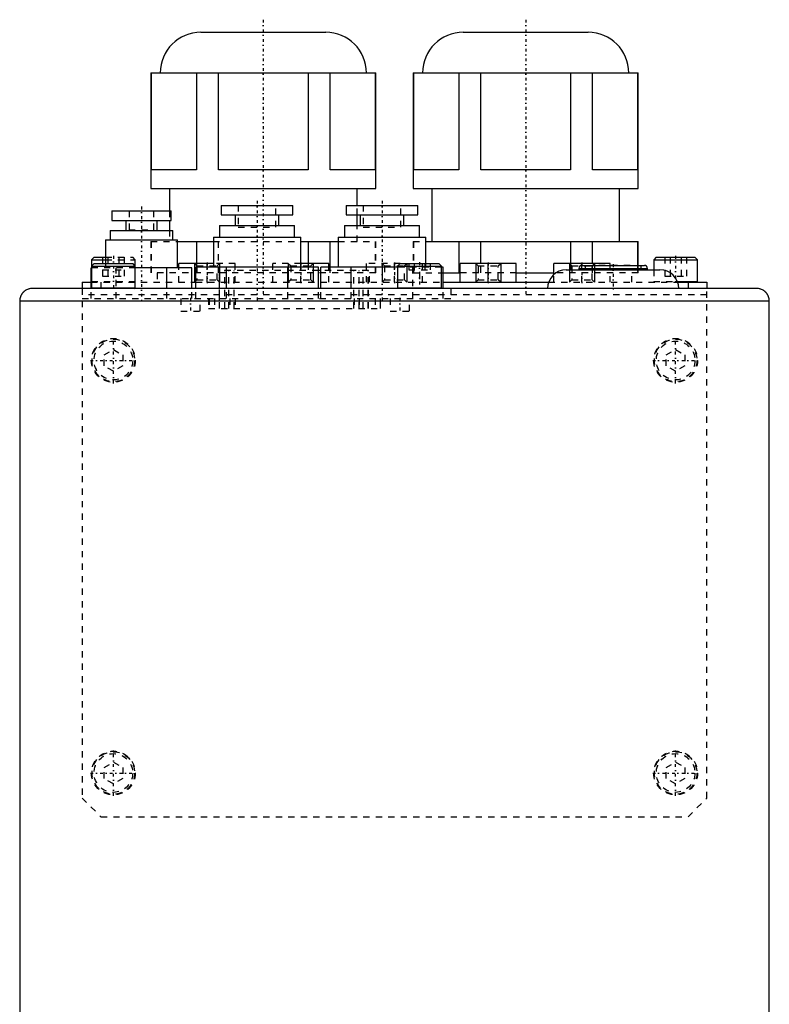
# Model space of a CAD drawing. Extents: x -88 to 88, y -517 to 214.
# Tile 6 of 6: x -60 to 60, y 57 to 214. Entities that reach past the tile are written whole.
import ezdxf

# ---------------------------------------------------------------- set-up
doc = ezdxf.new("R2010")
doc.units = 0
doc.linetypes.add('CENTER', pattern=[1.5, 0.45, -0.5, 0.05, -0.5])
doc.linetypes.add('DASHED', pattern=[2, 1, -1])
for name, color, linetype in [('AM_0', 7, 'CONTINUOUS'), ('AM_10', 7, 'CONTINUOUS'), ('AM_3', 7, 'DASHED'), ('AM_7', 7, 'CENTER')]:
    doc.layers.add(name, color=color, linetype=linetype)

msp = doc.modelspace()

# ---------------------------------------------------------------- linework, layer by layer
at = {"layer": 'AM_0', "color": 7, "linetype": 'CONTINUOUS'}
for p, q in [((-31, 212.5), (-11, 212.5)), ((11, 212.5), (31, 212.5)), ((-39, 206), (-39, 187.5)), ((-39, 206), (-3, 206)), ((-38.89, 190.5), (-38.89, 206)), ((-31.69, 206), (-31.69, 190.5)), ((-28.19, 190.5), (-28.19, 206)), ((-13.81, 206), (-13.81, 190.5)), ((-10.31, 190.5), (-10.31, 206)), ((-3.11, 206), (-3.11, 190.5)), ((-3, 187.5), (-3, 206)), ((3, 206), (3, 187.5)), ((3, 206), (39, 206)), ((3.11, 190.5), (3.11, 206)), ((10.31, 206), (10.31, 190.5)), ((13.81, 190.5), (13.81, 206)), ((28.19, 206), (28.19, 190.5)), ((31.69, 190.5), (31.69, 206)), ((38.89, 206), (38.89, 190.5)), ((39, 187.5), (39, 206)), ((-31.69, 190.5), (-38.89, 190.5)), ((-13.81, 190.5), (-28.19, 190.5)), ((-3.11, 190.5), (-10.31, 190.5)), ((10.31, 190.5), (3.11, 190.5)), ((28.19, 190.5), (13.81, 190.5)), ((38.89, 190.5), (31.69, 190.5)), ((-39, 187.5), (-3, 187.5)), ((-36, 187.5), (-36, 183.9)), ((-6, 184.8), (-6, 187.5)), ((3, 187.5), (39, 187.5)), ((6, 187.5), (6, 179)), ((36, 179), (36, 187.5)), ((-27.75, 184.8), (-27.75, 183.3)), ((-27.75, 184.8), (-16.25, 184.8)), ((-16.25, 183.3), (-16.25, 184.8)), ((-7.75, 184.8), (-7.75, 183.3)), ((-7.75, 184.8), (3.75, 184.8)), ((3.75, 183.3), (3.75, 184.8)), ((-45.25, 183.9), (-45.25, 182.4)), ((-45.25, 183.9), (-35.75, 183.9)), ((-35.75, 182.4), (-35.75, 183.9)), ((-27.75, 183.3), (-16.25, 183.3)), ((-25.5, 183.3), (-25.5, 181.6)), ((-18.5, 181.6), (-18.5, 183.3)), ((-7.75, 183.3), (3.75, 183.3)), ((-6, 181.6), (-6, 183.3)), ((-5.5, 183.3), (-5.5, 181.6)), ((1.5, 181.6), (1.5, 183.3)), ((-45.25, 182.4), (-35.75, 182.4)), ((-43, 182.4), (-43, 180.8)), ((-38, 180.8), (-38, 182.4)), ((-36, 182.4), (-36, 180.8)), ((-28, 181.6), (-28, 179.7)), ((-28, 181.6), (-16, 181.6)), ((-16, 179.7), (-16, 181.6)), ((-8, 181.6), (-8, 179.7)), ((-8, 181.6), (4, 181.6)), ((4, 179.7), (4, 181.6)), ((-45.51, 180.8), (-45.51, 179.3)), ((-45.51, 180.8), (-35.49, 180.8)), ((-35.49, 179.3), (-35.49, 180.8)), ((-29, 179.7), (-29, 174.9)), ((-29, 179.7), (-15, 179.7)), ((-15, 174.9), (-15, 179.7)), ((-9, 179.7), (-9, 174.9)), ((-9, 179.7), (5, 179.7)), ((5, 175.5), (5, 179.7)), ((-46.27, 179.3), (-46.27, 175.5)), ((-46.27, 179.3), (-34.73, 179.3)), ((-34.73, 174.8), (-34.73, 179.3)), ((-34.73, 179), (-29.01, 179)), ((-31.69, 179), (-31.69, 175.5)), ((-15, 179), (-9, 179)), ((-13.81, 179), (-13.81, 175.5)), ((-10.31, 174.9), (-10.31, 179)), ((5, 179), (39, 179)), ((10.31, 179), (10.31, 174)), ((13.81, 175.5), (13.81, 179)), ((28.19, 179), (28.19, 175.5)), ((31.69, 175.5), (31.69, 179)), ((38.89, 179), (38.89, 175.2)), ((39, 175.2), (39, 179)), ((-48.1, 176.5), (-48.5, 176.1)), ((-48.1, 176.5), (-46.27, 176.5)), ((41.9, 176.5), (41.5, 176.1)), ((41.9, 176.5), (48.1, 176.5)), ((48.5, 176.1), (48.1, 176.5)), ((-48.5, 176.1), (-48.5, 171.6)), ((-48.5, 176.1), (-46.27, 176.1)), ((-48.1, 175.5), (-48.5, 175.1)), ((-48.5, 175.1), (-41.5, 175.1)), ((-48.1, 175.5), (-41.9, 175.5)), ((-41.5, 175.1), (-41.9, 175.5)), ((-41.5, 171.6), (-41.5, 175.1)), ((-29, 175.5), (-34.5, 175.5)), ((-34.5, 174.8), (-34.5, 175.5)), ((-31.81, 171.5), (-31.81, 174.9)), ((-12.19, 174.9), (-31.81, 174.9)), ((-30, 174.9), (-30, 175.5)), ((-26.91, 171.5), (-26.91, 174.9)), ((-17.09, 171.5), (-17.09, 174.9)), ((-10.5, 175.5), (-15, 175.5)), ((-12.19, 171.5), (-12.19, 174.9)), ((-11.81, 171.5), (-11.81, 174.9)), ((0.5, 174.9), (-11.81, 174.9)), ((-10.5, 174.9), (-10.5, 175.5)), ((-6.91, 171.5), (-6.91, 174.9)), ((0.9, 175.5), (0.5, 175.1)), ((0.5, 175.1), (0.5, 171.6)), ((0.5, 175.1), (7.5, 175.1)), ((0.9, 175.5), (7.1, 175.5)), ((7.5, 175.1), (7.1, 175.5)), ((7.5, 171.6), (7.5, 175.1)), ((7.81, 174.9), (7.5, 174.9)), ((7.81, 171.5), (7.81, 174.9)), ((19.5, 175.5), (10.5, 175.5)), ((10.5, 172.5), (10.5, 175.5)), ((15, 172.5), (15, 175.5)), ((19.5, 172.5), (19.5, 175.5)), ((34.5, 175.5), (25.5, 175.5)), ((25.5, 173.74), (25.5, 175.5)), ((30, 175.2), (30, 175.5)), ((30, 175.2), (40, 175.2)), ((34.5, 175.2), (34.5, 175.5)), ((41.5, 176.1), (41.5, 174.5)), ((41.5, 176.1), (48.5, 176.1)), ((48.5, 172.6), (48.5, 176.1)), ((-48.58, 171.5), (-48.58, 174.8)), ((-48.5, 174.8), (-48.58, 174.8)), ((-32.42, 174.8), (-41.5, 174.8)), ((-36.46, 171.5), (-36.46, 174.8)), ((-32.42, 171.5), (-32.42, 174.8)), ((-11.81, 174.4), (-12.19, 174.4)), ((7.81, 174), (10.49, 174)), ((19.5, 174), (25.5, 174)), ((27.5, 174.5), (42.5, 174.5)), ((29.5, 174.7), (29.5, 174.5)), ((29.5, 174.7), (40.5, 174.7)), ((40.5, 174.5), (40.5, 174.7)), ((-50, 172.5), (-50, 171.5)), ((-50, 172.5), (-48.58, 172.5)), ((-32.42, 172.5), (-31.81, 172.5)), ((7.81, 172.5), (24.67, 172.5)), ((45.29, 172.6), (48.5, 172.6)), ((45.33, 172.5), (50, 172.5)), ((47, 172.5), (47, 171.5)), ((50, 172.5), (50, 171.5)), ((58, 171.5), (-58, 171.5)), ((-48.5, 171.6), (-41.5, 171.6)), ((0.5, 171.6), (7.5, 171.6)), ((60, 169.5), (-60, 169.5)), ((-60, 169.5), (-60, 3.5)), ((60, 3.5), (60, 169.5))]:
    msp.add_line(p, q, dxfattribs=at)
for points in [[(-58, 171.5, 0), (-58.09, 171.5, 0), (-58.26, 171.48, 0), (-58.43, 171.45, 0), (-58.52, 171.43, 0), (-58.6, 171.41, 0), (-58.77, 171.35, 0), (-58.92, 171.27, 0), (-59.01, 171.22, 0), (-59.04, 171.21, 0), (-59.06, 171.19, 0), (-59.07, 171.19, 0), (-59.09, 171.18, 0), (-59.11, 171.16, 0), (-59.14, 171.15, 0), (-59.16, 171.13, 0), (-59.18, 171.11, 0), (-59.21, 171.1, 0), (-59.22, 171.09, 0), (-59.23, 171.08, 0), (-59.25, 171.06, 0), (-59.27, 171.04, 0), (-59.3, 171.02, 0), (-59.32, 171, 0), (-59.34, 170.98, 0), (-59.35, 170.97, 0), (-59.36, 170.96, 0), (-59.38, 170.94, 0), (-59.4, 170.92, 0), (-59.41, 170.91, 0), (-59.42, 170.9, 0), (-59.44, 170.88, 0), (-59.46, 170.86, 0), (-59.47, 170.85, 0), (-59.48, 170.84, 0), (-59.5, 170.82, 0), (-59.52, 170.8, 0), (-59.54, 170.77, 0), (-59.56, 170.75, 0), (-59.58, 170.73, 0), (-59.59, 170.72, 0), (-59.6, 170.71, 0), (-59.61, 170.68, 0), (-59.63, 170.66, 0), (-59.65, 170.64, 0), (-59.66, 170.61, 0), (-59.68, 170.59, 0), (-59.69, 170.57, 0), (-59.69, 170.56, 0), (-59.71, 170.54, 0), (-59.72, 170.51, 0), (-59.74, 170.49, 0), (-59.75, 170.46, 0), (-59.77, 170.44, 0), (-59.77, 170.42, 0), (-59.78, 170.41, 0), (-59.79, 170.38, 0), (-59.81, 170.36, 0), (-59.82, 170.33, 0), (-59.83, 170.31, 0), (-59.84, 170.28, 0), (-59.85, 170.27, 0), (-59.85, 170.25, 0), (-59.86, 170.22, 0), (-59.87, 170.2, 0), (-59.88, 170.17, 0), (-59.89, 170.14, 0), (-59.9, 170.12, 0), (-59.91, 170.1, 0), (-59.91, 170.09, 0), (-59.92, 170.06, 0), (-59.93, 170.03, 0), (-59.93, 170.02, 0), (-59.94, 170, 0), (-59.94, 169.98, 0), (-59.95, 169.95, 0), (-59.95, 169.93, 0), (-59.96, 169.92, 0), (-59.96, 169.89, 0), (-59.97, 169.86, 0), (-59.97, 169.83, 0), (-59.98, 169.8, 0), (-59.98, 169.78, 0), (-59.98, 169.76, 0), (-59.98, 169.75, 0), (-59.99, 169.72, 0), (-59.99, 169.69, 0), (-59.99, 169.66, 0), (-60, 169.63, 0), (-60, 169.6, 0), (-60, 169.59, 0), (-60, 169.57, 0), (-60, 169.54, 0), (-60, 169.51, 0), (-60, 169.5, 0)], [(60, 169.5, 0), (60, 169.51, 0), (60, 169.54, 0), (60, 169.57, 0), (60, 169.59, 0), (60, 169.6, 0), (60, 169.63, 0), (59.99, 169.66, 0), (59.99, 169.69, 0), (59.99, 169.72, 0), (59.98, 169.75, 0), (59.98, 169.76, 0), (59.98, 169.78, 0), (59.98, 169.8, 0), (59.97, 169.83, 0), (59.97, 169.86, 0), (59.96, 169.89, 0), (59.96, 169.92, 0), (59.95, 169.93, 0), (59.95, 169.95, 0), (59.94, 169.98, 0), (59.94, 170, 0), (59.93, 170.02, 0), (59.93, 170.03, 0), (59.92, 170.06, 0), (59.91, 170.09, 0), (59.91, 170.1, 0), (59.9, 170.12, 0), (59.89, 170.14, 0), (59.88, 170.17, 0), (59.87, 170.2, 0), (59.86, 170.22, 0), (59.85, 170.25, 0), (59.85, 170.27, 0), (59.84, 170.28, 0), (59.83, 170.31, 0), (59.82, 170.33, 0), (59.81, 170.36, 0), (59.79, 170.38, 0), (59.78, 170.41, 0), (59.77, 170.42, 0), (59.77, 170.44, 0), (59.75, 170.46, 0), (59.74, 170.49, 0), (59.72, 170.51, 0), (59.71, 170.54, 0), (59.69, 170.56, 0), (59.69, 170.57, 0), (59.68, 170.59, 0), (59.66, 170.61, 0), (59.65, 170.64, 0), (59.63, 170.66, 0), (59.61, 170.68, 0), (59.6, 170.71, 0), (59.59, 170.72, 0), (59.58, 170.73, 0), (59.56, 170.75, 0), (59.54, 170.77, 0), (59.52, 170.8, 0), (59.5, 170.82, 0), (59.48, 170.84, 0), (59.47, 170.85, 0), (59.46, 170.86, 0), (59.44, 170.88, 0), (59.42, 170.9, 0), (59.41, 170.91, 0), (59.4, 170.92, 0), (59.38, 170.94, 0), (59.36, 170.96, 0), (59.35, 170.97, 0), (59.34, 170.98, 0), (59.32, 171, 0), (59.3, 171.02, 0), (59.27, 171.04, 0), (59.25, 171.06, 0), (59.23, 171.08, 0), (59.22, 171.09, 0), (59.21, 171.1, 0), (59.18, 171.11, 0), (59.16, 171.13, 0), (59.14, 171.15, 0), (59.11, 171.16, 0), (59.09, 171.18, 0), (59.07, 171.19, 0), (59.06, 171.19, 0), (59.04, 171.21, 0), (59.01, 171.22, 0), (58.92, 171.27, 0), (58.77, 171.35, 0), (58.6, 171.41, 0), (58.52, 171.43, 0), (58.43, 171.45, 0), (58.26, 171.48, 0), (58.09, 171.5, 0), (58, 171.5, 0)]]:
    msp.add_polyline3d(points, dxfattribs=at)
for centre, radius, start, end in [((-31, 206), 6.5, 90, 180), ((-11, 206), 6.5, 0, 90), ((11, 206), 6.5, 90, 180), ((31, 206), 6.5, 0, 90), ((30, 174.7), 0.5, 90, 180), ((40, 174.7), 0.5, 0, 90), ((27.5, 171.5), 3, 90, 180), ((42.5, 171.5), 3, 0, 90), ((48.4, 172.6), 0.1, 270, 0), ((-48.4, 171.6), 0.1, 180, 270), ((-41.6, 171.6), 0.1, 270, 0), ((0.6, 171.6), 0.1, 180, 270), ((7.4, 171.6), 0.1, 270, 0)]:
    msp.add_arc(centre, radius, start, end, dxfattribs=at)
at = {"layer": 'AM_10', "color": 7, "linetype": 'CONTINUOUS'}
for p, q in [((-32, 175.5), (-32, 172.5)), ((-28, 175.5), (-28, 172.5)), ((-17, 175.5), (-17, 172.5)), ((-13, 175.5), (-13, 172.5)), ((-2, 175.5), (-2, 172.5)), ((2, 175.5), (2, 172.5)), ((13, 175.5), (13, 172.5)), ((17, 175.5), (17, 172.5)), ((28, 175.5), (28, 172.5)), ((32, 175.5), (32, 172.5))]:
    msp.add_line(p, q, dxfattribs=at)
at = {"layer": 'AM_3', "color": 6, "linetype": 'DASHED'}
for p, q in [((-25, 184.8), (-25, 181.3)), ((-19, 181.3), (-19, 184.8)), ((-6, 183.3), (-6, 184.8)), ((-5, 184.8), (-5, 181.3)), ((1, 181.3), (1, 184.8)), ((-42.5, 183.9), (-42.5, 180.9)), ((-38.5, 180.9), (-38.5, 183.9)), ((-36, 183.9), (-36, 182.4)), ((-25, 181.3), (-19, 181.3)), ((-6, 179), (-6, 181.6)), ((-5, 181.3), (1, 181.3)), ((-42.5, 180.9), (-38.5, 180.9)), ((-36, 180.8), (-36, 179)), ((-39, 179), (-39, 174)), ((-39, 179), (-34.73, 179)), ((-38.89, 174), (-38.89, 179)), ((-29.01, 179), (-15, 179)), ((-28.19, 174), (-28.19, 179)), ((-9, 179), (-3, 179)), ((-3.11, 179), (-3.11, 174)), ((-3, 174), (-3, 179)), ((3, 179), (3, 174)), ((3, 179), (5, 179)), ((3.11, 174), (3.11, 179)), ((-46.73, 176.5), (-46.73, 173.5)), ((-46.27, 176.5), (-41.9, 176.5)), ((-45.87, 176.5), (-45.87, 173.5)), ((-44.13, 176.5), (-44.13, 173.5)), ((-43.27, 176.5), (-43.27, 173.5)), ((-41.5, 176.1), (-41.9, 176.5)), ((43.27, 176.5), (43.27, 173.5)), ((44.13, 176.5), (44.13, 173.5)), ((45.87, 176.5), (45.87, 173.5)), ((46.73, 176.5), (46.73, 173.5)), ((-46.27, 176.1), (-41.5, 176.1)), ((-46.27, 175.5), (-46.27, 174.8)), ((-41.5, 175.1), (-41.5, 176.1)), ((-32, 175.5), (-31.62, 175.12)), ((-31.69, 175.5), (-31.69, 174)), ((-31.62, 175.12), (-31.62, 172.88)), ((-31.62, 175.12), (-28.38, 175.12)), ((-30, 172.5), (-30, 174.9)), ((-25.5, 175.5), (-29, 175.5)), ((-28.38, 175.12), (-28, 175.5)), ((-28.38, 172.88), (-28.38, 175.12)), ((-25.5, 172.5), (-25.5, 175.5)), ((-19.5, 172.5), (-19.5, 175.5)), ((-15, 175.5), (-19.5, 175.5)), ((-17, 175.5), (-16.62, 175.12)), ((-16.62, 175.12), (-16.62, 172.88)), ((-16.62, 175.12), (-13.38, 175.12)), ((-15, 172.5), (-15, 174.9)), ((-13.81, 175.5), (-13.81, 174)), ((-13.38, 175.12), (-13, 175.5)), ((-13.38, 172.88), (-13.38, 175.12)), ((-10.5, 172.5), (-10.5, 174.9)), ((-10.31, 174), (-10.31, 174.9)), ((0.9, 175.5), (-4.5, 175.5)), ((-4.5, 172.5), (-4.5, 175.5)), ((-2, 175.5), (-1.62, 175.12)), ((-1.62, 175.12), (-1.62, 172.88)), ((-1.62, 175.12), (1.62, 175.12)), ((0, 172.5), (0, 175.5)), ((7.5, 174.9), (0.5, 174.9)), ((1.62, 175.12), (2, 175.5)), ((1.62, 172.88), (1.62, 175.12)), ((2.27, 175.5), (2.27, 174.5)), ((2.91, 169.9), (2.91, 174.9)), ((3.13, 175.5), (3.13, 174.5)), ((4.5, 172.5), (4.5, 175.5)), ((4.87, 175.5), (4.87, 174.5)), ((5, 174.9), (5, 175.5)), ((5.73, 175.5), (5.73, 174.5)), ((13, 175.5), (13.38, 175.12)), ((13.38, 175.12), (13.38, 172.88)), ((13.38, 175.12), (16.62, 175.12)), ((13.81, 174), (13.81, 175.5)), ((16.62, 175.12), (17, 175.5)), ((16.62, 172.88), (16.62, 175.12)), ((28, 175.5), (28.38, 175.12)), ((28.19, 175.5), (28.19, 174)), ((28.38, 175.12), (28.38, 172.88)), ((28.38, 175.12), (31.62, 175.12)), ((30, 172.5), (30, 175.2)), ((30.5, 175.2), (30.5, 174.5)), ((31.62, 175.12), (32, 175.5)), ((31.62, 172.88), (31.62, 175.12)), ((31.69, 174), (31.69, 175.5)), ((37.7, 175.2), (32.3, 175.2)), ((34.5, 172.5), (34.5, 175.2)), ((38.89, 175.2), (38.89, 174)), ((39, 174), (39, 175.2)), ((39.5, 174.5), (39.5, 175.2)), ((-41.5, 174.8), (-48.5, 174.8)), ((-46.73, 174.5), (-43.27, 174.5)), ((-46.73, 173.5), (-43.27, 173.5)), ((-44.54, 169.9), (-44.54, 174.8)), ((-3, 174), (-39, 174)), ((-38, 174), (-38, 172.5)), ((-34.5, 172.5), (-34.5, 174.8)), ((-28.04, 174.4), (-28.04, 168.3)), ((-12.19, 174.4), (-28.04, 174.4)), ((-28.01, 168.3), (-28.01, 174.4)), ((-27.16, 168.3), (-27.16, 174.4)), ((-26.54, 168.3), (-26.54, 174.4)), ((-25.69, 168.3), (-25.69, 174.4)), ((-4.16, 174.4), (-11.81, 174.4)), ((-6.51, 168.3), (-6.51, 174.4)), ((-5.66, 168.3), (-5.66, 174.4)), ((-5.04, 168.3), (-5.04, 174.4)), ((-4.19, 168.3), (-4.19, 174.4)), ((-4.16, 168.3), (-4.16, 174.4)), ((-4, 172.5), (-4, 174)), ((2.27, 174.5), (5.73, 174.5)), ((3, 174), (7.81, 174)), ((4, 174), (4, 172.5)), ((19.5, 174), (10.49, 174)), ((39, 174), (25.5, 174)), ((25.5, 172.5), (25.5, 173.74)), ((38, 172.5), (38, 174)), ((41.5, 174.5), (41.5, 172.6)), ((43.27, 173.5), (46.73, 173.5)), ((-48.58, 172.5), (-32.42, 172.5)), ((-48.5, 172.6), (-41.5, 172.6)), ((-47, 172.5), (-47, 171.5)), ((-31.62, 172.88), (-32, 172.5)), ((-31.81, 172.5), (7.81, 172.5)), ((-31.62, 172.88), (-28.38, 172.88)), ((-28, 172.5), (-28.38, 172.88)), ((-16.62, 172.88), (-17, 172.5)), ((-16.62, 172.88), (-13.38, 172.88)), ((-13, 172.5), (-13.38, 172.88)), ((-1.62, 172.88), (-2, 172.5)), ((-1.62, 172.88), (1.62, 172.88)), ((2, 172.5), (1.62, 172.88)), ((13.38, 172.88), (13, 172.5)), ((13.38, 172.88), (16.62, 172.88)), ((17, 172.5), (16.62, 172.88)), ((24.67, 172.5), (45.33, 172.5)), ((28.38, 172.88), (28, 172.5)), ((28.38, 172.88), (31.62, 172.88)), ((32, 172.5), (31.62, 172.88)), ((41.5, 172.6), (45.29, 172.6)), ((-50, 171.5), (-50, 90)), ((50, 170.5), (-50, 170.5)), ((-48.58, 169.9), (-48.58, 171.5)), ((-36.46, 169.9), (-36.46, 171.5)), ((-32.42, 169.9), (-32.42, 171.5)), ((-31.81, 169.9), (-31.81, 171.5)), ((-26.91, 169.9), (-26.91, 171.5)), ((-17.09, 169.9), (-17.09, 171.5)), ((-12.19, 169.9), (-12.19, 171.5)), ((-11.81, 169.9), (-11.81, 171.5)), ((-6.91, 169.9), (-6.91, 171.5)), ((7.81, 169.9), (7.81, 171.5)), ((9, 171.5), (9, 169.9)), ((50, 90), (50, 171.5)), ((-50, 169.9), (9, 169.9)), ((-34.2, 169.9), (-34.2, 167.9)), ((-31.1, 167.9), (-31.1, 169.9)), ((-29.75, 169.9), (-29.75, 168.3)), ((-29.69, 169.9), (-29.69, 168.3)), ((-28.84, 169.9), (-28.84, 168.3)), ((-26.35, 169.9), (-26.35, 168.3)), ((-25.5, 169.9), (-25.5, 168.3)), ((-6.45, 169.9), (-6.45, 168.3)), ((-5.65, 169.9), (-5.65, 168.3)), ((-3.1, 169.9), (-3.1, 168.3)), ((-2.3, 169.9), (-2.3, 168.3)), ((-2.25, 168.3), (-2.25, 169.9)), ((-0.7, 169.9), (-0.7, 167.9)), ((2.4, 167.9), (2.4, 169.9)), ((-34.2, 167.9), (-31.1, 167.9)), ((-29.75, 168.3), (-2.25, 168.3)), ((-0.7, 167.9), (2.4, 167.9)), ((-46.5, 160.87), (-45, 161.73)), ((-46.5, 159.13), (-46.5, 160.87)), ((-45, 161.73), (-43.5, 160.87)), ((-43.5, 160.87), (-43.5, 159.13)), ((43.5, 160.87), (45, 161.73)), ((43.5, 159.13), (43.5, 160.87)), ((45, 161.73), (46.5, 160.87)), ((46.5, 160.87), (46.5, 159.13)), ((-45, 158.27), (-46.5, 159.13)), ((-43.5, 159.13), (-45, 158.27)), ((45, 158.27), (43.5, 159.13)), ((46.5, 159.13), (45, 158.27)), ((-46.5, 94.87), (-45, 95.73)), ((-46.5, 93.13), (-46.5, 94.87)), ((-45, 95.73), (-43.5, 94.87)), ((-43.5, 94.87), (-43.5, 93.13)), ((43.5, 94.87), (45, 95.73)), ((43.5, 93.13), (43.5, 94.87)), ((45, 95.73), (46.5, 94.87)), ((46.5, 94.87), (46.5, 93.13)), ((-45, 92.27), (-46.5, 93.13)), ((-43.5, 93.13), (-45, 92.27)), ((45, 92.27), (43.5, 93.13)), ((46.5, 93.13), (45, 92.27)), ((-50, 90), (-47, 87)), ((47, 87), (50, 90)), ((-47, 87), (47, 87))]:
    msp.add_line(p, q, dxfattribs=at)
for centre, radius in [((-45, 160), 3.5), ((-45, 160), 3.4), ((-45, 160), 3.1), ((45, 160), 3.5), ((45, 160), 3.4), ((45, 160), 3.1), ((-45, 94), 3.5), ((-45, 94), 3.4), ((-45, 94), 3.1), ((45, 94), 3.5), ((45, 94), 3.4), ((45, 94), 3.1)]:
    msp.add_circle(centre, radius, dxfattribs=at)
msp.add_arc((41.6, 172.6), 0.1, 180, 270, dxfattribs=at)
at = {"layer": 'AM_7', "color": 4, "linetype": 'CENTER'}
for p, q in [((-21, 214.5), (-21, 170.5)), ((21, 214.5), (21, 170.5)), ((-40.5, 184.6), (-40.5, 169.2)), ((-22, 185.54), (-22, 169.16)), ((-2, 185.54), (-2, 169.16)), ((-45, 176.7), (-45, 171.3)), ((45, 176.7), (45, 172.3)), ((-30, 175.65), (-30, 172.35)), ((-15, 175.65), (-15, 172.35)), ((0, 175.65), (0, 172.35)), ((4, 175.7), (4, 171.3)), ((15, 175.65), (15, 172.35)), ((30, 175.65), (30, 172.35)), ((35, 175.38), (35, 171.31)), ((-32.65, 170), (-32.65, 167.8)), ((0.85, 170), (0.85, 167.8)), ((-45, 156.32), (-45, 163.68)), ((45, 156.32), (45, 163.68)), ((-48.67, 160), (-41.33, 160)), ((41.33, 160), (48.67, 160)), ((-45, 90.33), (-45, 97.67)), ((45, 90.33), (45, 97.67)), ((-48.67, 94), (-41.33, 94)), ((41.33, 94), (48.67, 94))]:
    msp.add_line(p, q, dxfattribs=at)

doc.saveas('drawing.dxf')
